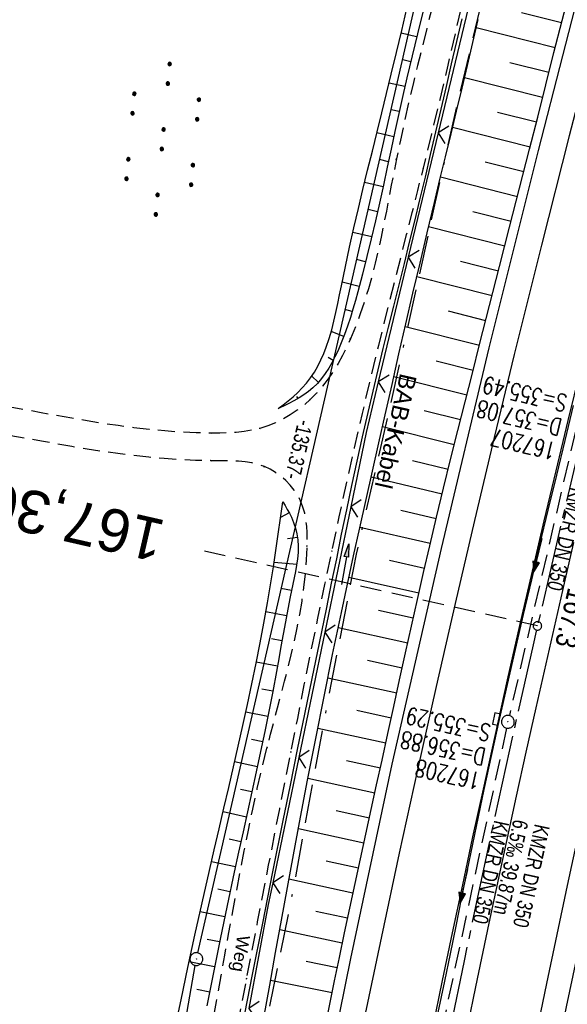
# Model space of a CAD drawing. Extents: x 508892 to 509489, y 458506 to 459473.
# Tile 18 of 63: x 509010 to 509075, y 458691 to 458806. Entities that reach past the tile are written whole.
import ezdxf
from ezdxf.enums import TextEntityAlignment as Align

# ---------------------------------------------------------------- set-up
doc = ezdxf.new("R2010")
doc.units = 0
doc.header["$LTSCALE"] = 10
doc.header["$MEASUREMENT"] = 0
for name, pattern in [('ACAD_ISO16W100', [73, 15, -6.5, 15, -6.5, 15, -7, 1, -7]), ('ACHSE', [5.5, 4, -0.5, 0.5, -0.5]), ('AUSGEZOGEN', [0]), ('LT00', [0]), ('LT11', [0.3, 0.2, -0.1]), ('LT17', [0.15, 0.1, -0.05]), ('STRICHLINIE2', [0.375, 0.25, -0.125])]:
    doc.linetypes.add(name, pattern=pattern)
doc.layers.get('0').update_dxf_attribs({"linetype": 'LT00'})
for name, color, linetype in [('--EK_FBR', 1, 'LT00'), ('--EK_Halt-Pfeil', 4, 'LT00'), ('--EK_Haltung', 7, 'STRICHLINIE2'), ('--EK_Haltung-Text', 140, 'LT00'), ('--EK_Schacht-Text', 5, 'LT00'), ('--EK_ST-93-1', 30, 'LT17'), ('--EL_DFK_AB_L', 21, 'LT00'), ('--EL_DFK_AB_P', 7, 'LT00'), ('--EL_Halt-Pfeil', 4, 'LT00'), ('--EL_Haltung', 182, 'STRICHLINIE2'), ('--EL_Haltung-Text', 182, 'LT00'), ('-AX-093', 35, 'ACHSE'), ('-ST-93-1', 250, 'LT00'), ('ABSTAND', 8, 'LT00'), ('BAB-KABEL', 220, 'ACAD_ISO16W100'), ('BAB-KABEL_TEXT', 221, 'Continuous'), ('DFK_AB_L', 21, 'LT00'), ('DFK_AB_P', 7, 'LT00'), ('DFK_NUTZUNG', 250, 'LT00'), ('FELDWEG_TEXT', 250, 'Continuous'), ('PFEIL', 140, 'AUSGEZOGEN'), ('V111_AFBR_BAB', 250, 'LT00'), ('V111_BOESCH', 250, 'LT00'), ('V111_BOSCHUNG', 250, 'LT00'), ('V111_FELDWEG', 250, 'LT11'), ('V111_GRABEN', 250, 'LT00'), ('V111_H_BORD', 8, 'LT00'), ('V111_KA_PRUF', 182, 'LT00'), ('V111_LD_MARK', 250, 'LT00'), ('V111_SINKK', 182, 'LT00'), ('V111_ZAUN', 40, 'LT00')]:
    doc.layers.add(name, color=color, linetype=linetype)
doc.styles.add('Beschrift', font='ARIAL.TTF')
doc.styles.add('Haltungsbeschriftung', font='ARIAL.TTF', dxfattribs={"width": 0.75})
doc.styles.add('schachtbeschriftung', font='romans.shx', dxfattribs={"width": 0.75, "height": 2})
doc.styles.get("Standard").update_dxf_attribs({"font": 'ARIAL.TTF'})

# ---------------------------------------------------------------- blocks, each defined once
blk = doc.blocks.new('SYMB0003')
at = {"color": 0, "linetype": 'ByBlock'}
for p, q in [((-0.015712, 0), (0.010166, 0.012015)), ((0, -0.021257), (-0.015712, 0)), ((0.010166, 0.012015), (0, -0.021257))]:
    blk.add_line(p, q, dxfattribs=at)
for points in [[(-0.031395, 0.499013), (-0.093691, 0.491144), (-0.154509, 0.475528), (-0.21289, 0.452414), (-0.267913, 0.422164), (-0.318712, 0.385257), (-0.364484, 0.342274), (-0.404509, 0.293893), (-0.438154, 0.240877), (-0.464888, 0.184062), (-0.484292, 0.124345), (-0.496058, 0.062667), (-0.5, 0)], [(-0.5, 0), (-0.496058, -0.062667), (-0.484292, -0.124345), (-0.464888, -0.184062), (-0.438154, -0.240877), (-0.404509, -0.293893), (-0.364485, -0.342274), (-0.318712, -0.385257), (-0.267914, -0.422164), (-0.21289, -0.452414), (-0.154509, -0.475529), (-0.093691, -0.491144), (-0.031395, -0.499014), (0.031395, -0.499014)], [(0.5, 0), (0.496057, 0.062667), (0.484292, 0.124345), (0.464888, 0.184062), (0.438153, 0.240877), (0.404509, 0.293893), (0.364484, 0.342274), (0.318712, 0.385257), (0.267913, 0.422164), (0.21289, 0.452414), (0.154509, 0.475528), (0.093691, 0.491144), (0.031395, 0.499013), (-0.031395, 0.499013)], [(0.031395, -0.499014), (0.093691, -0.491144), (0.154509, -0.475529), (0.21289, -0.452414), (0.267914, -0.422164), (0.318712, -0.385257), (0.364485, -0.342274), (0.404509, -0.293893), (0.438154, -0.240877), (0.464889, -0.184062), (0.484292, -0.124345), (0.496058, -0.062667), (0.5, 0)]]:
    blk.add_lwpolyline(points, dxfattribs=at)
blk = doc.blocks.new('SYMB7110')
at = {"color": 0, "linetype": 'ByBlock'}
for p, q in [((-0.515, 0.392919), (-0.515, 0.367081)), ((-0.51, 0.362895), (-0.51, 0.397105)), ((-0.505, 0.399164), (-0.505, 0.360836)), ((-0.5, 0.360204), (-0.5, 0.399796)), ((-0.495, 0.399164), (-0.495, 0.360836)), ((-0.49, 0.362895), (-0.49, 0.397105)), ((-0.485, 0.392919), (-0.485, 0.367081)), ((-0.48, 0.379874), (-0.48, 0.380145)), ((-0.285, 0.392919), (-0.285, 0.367081)), ((-0.28, 0.362895), (-0.28, 0.397105)), ((-0.275, 0.399164), (-0.275, 0.360836)), ((-0.27, 0.360204), (-0.27, 0.399796)), ((-0.265, 0.399164), (-0.265, 0.360836)), ((-0.26, 0.362895), (-0.26, 0.397105)), ((-0.255, 0.392919), (-0.255, 0.367081)), ((-0.25, 0.379874), (-0.25, 0.380146)), ((0.255, 0.392919), (0.255, 0.367081)), ((0.26, 0.362895), (0.26, 0.397105)), ((0.265, 0.399164), (0.265, 0.360836)), ((0.27, 0.360204), (0.27, 0.399796)), ((0.275, 0.399164), (0.275, 0.360836)), ((0.28, 0.362895), (0.28, 0.397105)), ((0.285, 0.392919), (0.285, 0.367081)), ((0.29, 0.379874), (0.29, 0.380145)), ((0.485, 0.392919), (0.485, 0.367081)), ((0.49, 0.362895), (0.49, 0.397105)), ((0.495, 0.399164), (0.495, 0.360836)), ((0.5, 0.360204), (0.5, 0.399796)), ((0.505, 0.399164), (0.505, 0.360836)), ((0.51, 0.362895), (0.51, 0.397105)), ((0.515, 0.392919), (0.515, 0.367081)), ((0.52, 0.379874), (0.52, 0.380146)), ((-0.9, 0.012919), (-0.9, -0.012919)), ((-0.895, -0.017106), (-0.895, 0.017105)), ((-0.89, 0.019164), (-0.89, -0.019164)), ((-0.885, -0.019797), (-0.885, 0.019796)), ((-0.88, 0.019164), (-0.88, -0.019164)), ((-0.875, -0.017106), (-0.875, 0.017105)), ((-0.87, 0.012919), (-0.87, -0.012919)), ((-0.865, -0.000126), (-0.865, 0.000145)), ((-0.67, 0.012919), (-0.67, -0.012919)), ((-0.665, -0.017106), (-0.665, 0.017105)), ((-0.66, 0.019164), (-0.66, -0.019164)), ((-0.655, -0.019797), (-0.655, 0.019796)), ((-0.65, 0.019164), (-0.65, -0.019164)), ((-0.645, -0.017106), (-0.645, 0.017105)), ((-0.64, 0.012919), (-0.64, -0.012919)), ((-0.635, -0.000126), (-0.635, 0.000145)), ((-0.13, 0.012919), (-0.13, -0.012919)), ((-0.125, -0.017105), (-0.125, 0.017105)), ((-0.12, 0.019164), (-0.12, -0.019164)), ((-0.115, -0.019796), (-0.115, 0.019796)), ((-0.11, 0.019164), (-0.11, -0.019164)), ((-0.105, -0.017105), (-0.105, 0.017105)), ((-0.1, 0.012919), (-0.1, -0.012919)), ((-0.095, -0.000126), (-0.095, 0.000146)), ((0.1, 0.012919), (0.1, -0.012919)), ((0.105, -0.017105), (0.105, 0.017105)), ((0.11, 0.019164), (0.11, -0.019164)), ((0.115, -0.019796), (0.115, 0.019796)), ((0.12, 0.019164), (0.12, -0.019164)), ((0.125, -0.017105), (0.125, 0.017105)), ((0.13, 0.012919), (0.13, -0.012919)), ((0.135, -0.000126), (0.135, 0.000146)), ((0.64, 0.012919), (0.64, -0.012919)), ((0.645, -0.017105), (0.645, 0.017105)), ((0.65, 0.019164), (0.65, -0.019164)), ((0.655, -0.019796), (0.655, 0.019796)), ((0.66, 0.019164), (0.66, -0.019164)), ((0.665, -0.017105), (0.665, 0.017105)), ((0.67, 0.012919), (0.67, -0.012919)), ((0.675, -0.000126), (0.675, 0.000146)), ((0.87, 0.012919), (0.87, -0.012919)), ((0.875, -0.017105), (0.875, 0.017105)), ((0.88, 0.019164), (0.88, -0.019164)), ((0.885, -0.019796), (0.885, 0.019796)), ((0.89, 0.019164), (0.89, -0.019164)), ((0.895, -0.017105), (0.895, 0.017105)), ((0.9, 0.012919), (0.9, -0.012919)), ((0.905, -0.000126), (0.905, 0.000146)), ((-0.515, -0.367081), (-0.515, -0.392919)), ((-0.51, -0.397105), (-0.51, -0.362895)), ((-0.505, -0.360836), (-0.505, -0.399164)), ((-0.5, -0.399796), (-0.5, -0.360204)), ((-0.495, -0.360836), (-0.495, -0.399164)), ((-0.49, -0.397106), (-0.49, -0.362895)), ((-0.485, -0.367081), (-0.485, -0.392919)), ((-0.48, -0.380126), (-0.48, -0.379855)), ((-0.285, -0.367081), (-0.285, -0.392919)), ((-0.28, -0.397105), (-0.28, -0.362895)), ((-0.275, -0.360836), (-0.275, -0.399164)), ((-0.27, -0.399796), (-0.27, -0.360204)), ((-0.265, -0.360836), (-0.265, -0.399164)), ((-0.26, -0.397105), (-0.26, -0.362895)), ((-0.255, -0.367081), (-0.255, -0.392919)), ((-0.25, -0.380126), (-0.25, -0.379855)), ((0.255, -0.367081), (0.255, -0.392919)), ((0.26, -0.397105), (0.26, -0.362895)), ((0.265, -0.360836), (0.265, -0.399164)), ((0.27, -0.399796), (0.27, -0.360204)), ((0.275, -0.360836), (0.275, -0.399164)), ((0.28, -0.397105), (0.28, -0.362895)), ((0.285, -0.367081), (0.285, -0.392919)), ((0.29, -0.380126), (0.29, -0.379855)), ((0.485, -0.367081), (0.485, -0.392919)), ((0.49, -0.397105), (0.49, -0.362895)), ((0.495, -0.360836), (0.495, -0.399164)), ((0.5, -0.399796), (0.5, -0.360204)), ((0.505, -0.360836), (0.505, -0.399164)), ((0.51, -0.397105), (0.51, -0.362895)), ((0.515, -0.367081), (0.515, -0.392919)), ((0.52, -0.380126), (0.52, -0.379855))]:
    blk.add_line(p, q, dxfattribs=at)
for points in [[(-0.48, 0.38), (-0.481981, 0.388678), (-0.48753, 0.395637), (-0.49555, 0.399499), (-0.50445, 0.399499), (-0.51247, 0.395637), (-0.518019, 0.388678), (-0.52, 0.38), (-0.518019, 0.371322), (-0.51247, 0.364363), (-0.50445, 0.360501), (-0.49555, 0.360501), (-0.48753, 0.364363), (-0.481981, 0.371322), (-0.48, 0.38)], [(-0.25, 0.38), (-0.251981, 0.388678), (-0.25753, 0.395637), (-0.26555, 0.399499), (-0.27445, 0.399499), (-0.28247, 0.395637), (-0.288019, 0.388678), (-0.29, 0.38), (-0.288019, 0.371322), (-0.28247, 0.364363), (-0.27445, 0.360501), (-0.26555, 0.360501), (-0.25753, 0.364363), (-0.251981, 0.371322), (-0.25, 0.38)], [(0.29, 0.38), (0.288019, 0.388678), (0.28247, 0.395637), (0.27445, 0.399499), (0.26555, 0.399499), (0.25753, 0.395637), (0.251981, 0.388678), (0.25, 0.38), (0.251981, 0.371322), (0.25753, 0.364363), (0.26555, 0.360501), (0.27445, 0.360501), (0.28247, 0.364363), (0.288019, 0.371322), (0.29, 0.38)], [(0.52, 0.38), (0.518019, 0.388678), (0.51247, 0.395637), (0.50445, 0.399499), (0.495549, 0.399499), (0.48753, 0.395637), (0.481981, 0.388678), (0.48, 0.38), (0.481981, 0.371322), (0.48753, 0.364363), (0.495549, 0.360501), (0.50445, 0.360501), (0.51247, 0.364363), (0.518019, 0.371322), (0.52, 0.38)], [(-0.865, 0), (-0.866981, 0.008678), (-0.87253, 0.015637), (-0.88055, 0.019498), (-0.88945, 0.019498), (-0.89747, 0.015637), (-0.903019, 0.008678), (-0.905, 0)], [(-0.905, 0), (-0.903019, -0.008678), (-0.89747, -0.015637), (-0.88945, -0.019499), (-0.88055, -0.019499), (-0.87253, -0.015637), (-0.866981, -0.008678), (-0.865, 0)], [(-0.635, 0), (-0.636981, 0.008678), (-0.64253, 0.015637), (-0.65055, 0.019498), (-0.65945, 0.019498), (-0.66747, 0.015637), (-0.673019, 0.008678), (-0.675, 0)], [(-0.675, 0), (-0.673019, -0.008678), (-0.66747, -0.015637), (-0.65945, -0.019499), (-0.65055, -0.019499), (-0.64253, -0.015637), (-0.636981, -0.008678), (-0.635, 0)], [(-0.095, 0), (-0.096981, 0.008678), (-0.10253, 0.015637), (-0.11055, 0.019499), (-0.11945, 0.019499), (-0.12747, 0.015637), (-0.133019, 0.008678), (-0.135, 0)], [(-0.135, 0), (-0.133019, -0.008678), (-0.12747, -0.015637), (-0.11945, -0.019499), (-0.11055, -0.019499), (-0.10253, -0.015637), (-0.096981, -0.008678), (-0.095, 0)], [(0.135, 0), (0.133019, 0.008678), (0.12747, 0.015637), (0.11945, 0.019499), (0.11055, 0.019499), (0.10253, 0.015637), (0.096981, 0.008678), (0.095, 0)], [(0.095, 0), (0.096981, -0.008678), (0.10253, -0.015637), (0.11055, -0.019499), (0.11945, -0.019499), (0.12747, -0.015637), (0.133019, -0.008678), (0.135, 0)], [(0.675, 0), (0.673019, 0.008678), (0.66747, 0.015637), (0.65945, 0.019499), (0.65055, 0.019499), (0.64253, 0.015637), (0.636981, 0.008678), (0.635, 0)], [(0.635, 0), (0.636981, -0.008678), (0.64253, -0.015637), (0.65055, -0.019499), (0.65945, -0.019499), (0.66747, -0.015637), (0.673019, -0.008678), (0.675, 0)], [(0.905, 0), (0.903019, 0.008678), (0.89747, 0.015637), (0.88945, 0.019499), (0.88055, 0.019499), (0.87253, 0.015637), (0.866981, 0.008678), (0.865, 0)], [(0.865, 0), (0.866981, -0.008678), (0.87253, -0.015637), (0.88055, -0.019499), (0.88945, -0.019499), (0.89747, -0.015637), (0.903019, -0.008678), (0.905, 0)], [(-0.48, -0.38), (-0.481981, -0.371322), (-0.48753, -0.364363), (-0.49555, -0.360501), (-0.50445, -0.360501), (-0.51247, -0.364363), (-0.518019, -0.371322), (-0.52, -0.38), (-0.518019, -0.388678), (-0.51247, -0.395637), (-0.50445, -0.399499), (-0.49555, -0.399499), (-0.48753, -0.395637), (-0.481981, -0.388678), (-0.48, -0.38)], [(-0.25, -0.38), (-0.251981, -0.371322), (-0.25753, -0.364363), (-0.26555, -0.360501), (-0.27445, -0.360501), (-0.28247, -0.364363), (-0.288019, -0.371322), (-0.29, -0.38), (-0.288019, -0.388678), (-0.28247, -0.395637), (-0.27445, -0.399499), (-0.26555, -0.399499), (-0.25753, -0.395637), (-0.251981, -0.388678), (-0.25, -0.38)], [(0.29, -0.38), (0.288019, -0.371322), (0.28247, -0.364363), (0.27445, -0.360501), (0.26555, -0.360501), (0.25753, -0.364363), (0.251981, -0.371322), (0.25, -0.38), (0.251981, -0.388678), (0.25753, -0.395637), (0.26555, -0.399499), (0.27445, -0.399499), (0.28247, -0.395637), (0.288019, -0.388678), (0.29, -0.38)], [(0.52, -0.38), (0.518019, -0.371322), (0.51247, -0.364363), (0.50445, -0.360501), (0.495549, -0.360501), (0.48753, -0.364363), (0.481981, -0.371322), (0.48, -0.38), (0.481981, -0.388678), (0.48753, -0.395637), (0.495549, -0.399499), (0.50445, -0.399499), (0.51247, -0.395637), (0.518019, -0.388678), (0.52, -0.38)]]:
    blk.add_lwpolyline(points, dxfattribs=at)
blk = doc.blocks.new('Pfreil3')
at = {"layer": 'PFEIL'}
blk.add_hatch(color=256, dxfattribs=at).paths.add_polyline_path([(-1.55, 0.27), (-1.55, -0.27), (0, 0)])
for p, q in [((-1.55, 0), (-4.83, 0)), ((-1.55, -0.27), (-1.55, 0.27)), ((-1.55, 0.27), (0, 0)), ((0, 0), (-1.55, -0.27))]:
    blk.add_line(p, q, dxfattribs=at)
blk = doc.blocks.new('SYMB0011')
at = {"color": 0, "linetype": 'ByBlock'}
for p, q in [((0.5, 0), (-0.5, 0)), ((0, 0.5), (0, -0.5))]:
    blk.add_line(p, q, dxfattribs=at)
blk = doc.blocks.new('SYMB0024')
at = {"color": 0, "linetype": 'ByBlock'}
for p, q in [((-0.5, 0.5), (0, 0)), ((0, 0), (0.5, 0.5))]:
    blk.add_line(p, q, dxfattribs=at)
blk = doc.blocks.new('SYMB0652')
at = {"color": 0, "linetype": 'ByBlock'}
blk.add_lwpolyline([(-0.15, -0.075), (0.15, -0.075), (0.15, 0.075), (-0.15, 0.075), (-0.15, -0.075)], dxfattribs=at)
blk = doc.blocks.new('SYMB0070')
at = {"color": 0, "linetype": 'ByBlock'}
for p, q in [((-0.5, 0), (0.2, 0)), ((0.5, 0), (0.2, 0.1)), ((0.2, 0.1), (0.2, 0)), ((0.468, 0), (0.21, 0.086)), ((0.21, 0.086), (0.21, -0.086)), ((0.21, -0.086), (0.468, 0)), ((0.22, -0.072), (0.437, 0)), ((0.23, -0.058), (0.405, 0)), ((0.24, -0.045), (0.374, 0)), ((0.342, 0), (0.25, 0.031)), ((0.25, 0.031), (0.25, -0.031)), ((0.25, -0.031), (0.342, 0)), ((0.26, -0.017), (0.31, 0)), ((0.27, -0.003), (0.279, 0))]:
    blk.add_line(p, q, dxfattribs=at)
for points in [[(0.2, 0), (0.2, -0.1), (0.5, 0)], [(0.437, 0), (0.22, 0.072), (0.22, -0.072)], [(0.405, 0), (0.23, 0.058), (0.23, -0.058)], [(0.374, 0), (0.24, 0.045), (0.24, -0.045)], [(0.31, 0), (0.26, 0.017), (0.26, -0.017)], [(0.279, 0), (0.27, 0.003), (0.27, -0.003)]]:
    blk.add_lwpolyline(points, dxfattribs=at)
blk = doc.blocks.new('SYMB2')
at = {"color": 0, "linetype": 'ByBlock', "flags": 128}
for points in [[(-0.031395, 0.499013), (-0.093691, 0.491144), (-0.154509, 0.475528), (-0.21289, 0.452414), (-0.267913, 0.422164), (-0.318712, 0.385257), (-0.364484, 0.342274), (-0.404509, 0.293893), (-0.438154, 0.240877), (-0.464888, 0.184062), (-0.484292, 0.124345), (-0.496058, 0.062667), (-0.5, 0)], [(-0.5, 0), (-0.496058, -0.062667), (-0.484292, -0.124345), (-0.464888, -0.184062), (-0.438154, -0.240877), (-0.404509, -0.293893), (-0.364485, -0.342274), (-0.318712, -0.385257), (-0.267914, -0.422164), (-0.21289, -0.452414), (-0.154509, -0.475529), (-0.093691, -0.491144), (-0.031395, -0.499014), (0.031395, -0.499014)], [(0.5, 0), (0.496057, 0.062667), (0.484292, 0.124345), (0.464888, 0.184062), (0.438153, 0.240877), (0.404509, 0.293893), (0.364484, 0.342274), (0.318712, 0.385257), (0.267913, 0.422164), (0.21289, 0.452414), (0.154509, 0.475528), (0.093691, 0.491144), (0.031395, 0.499013), (-0.031395, 0.499013)], [(0.031395, -0.499014), (0.093691, -0.491144), (0.154509, -0.475529), (0.21289, -0.452414), (0.267914, -0.422164), (0.318712, -0.385257), (0.364485, -0.342274), (0.404509, -0.293893), (0.438154, -0.240877), (0.464889, -0.184062), (0.484292, -0.124345), (0.496058, -0.062667), (0.5, 0)]]:
    blk.add_lwpolyline(points, dxfattribs=at)

msp = doc.modelspace()

# ---------------------------------------------------------------- linework, layer by layer
at = {"layer": '--EK_FBR'}
for points in [[(509050.3, 458547.86), (509051.75, 458558.73), (509055.01, 458581.6), (509058.52, 458604.2), (509062.21, 458626.24), (509065.89, 458646.8), (509070.15, 458668.81), (509074.52, 458690.5), (509079.26, 458712.7), (509084.98, 458738.27), (509090.54, 458761.43), (509096.21, 458784.01), (509101.79, 458805.63), (509107.87, 458828.24)], [(509025.65, 458557.2), (509026.39, 458562.7), (509029.63, 458585.14), (509032.9, 458606.52), (509036.84, 458630.72), (509040.44, 458651.04), (509044.78, 458673.96), (509049.27, 458696.15), (509054.11, 458718.91), (509059.87, 458744.2), (509065.47, 458767.72), (509071.25, 458790.81), (509076.96, 458813.03)]]:
    msp.add_lwpolyline(points, dxfattribs=at)
at = {"layer": '--EK_FBR', "color": 2}
for points in [[(509087.51, 458809.72), (509086.07, 458804.21), (509084.64, 458798.7), (509083.21, 458793.19), (509081.79, 458787.67), (509080.64, 458783.16), (509079.49, 458778.64), (509078.36, 458774.11), (509077.23, 458769.59), (509076.11, 458765.06), (509074.69, 458759.19), (509073.27, 458753.31), (509071.88, 458747.43), (509070.51, 458741.55), (509069.04, 458735.17), (509067.59, 458728.79), (509066.16, 458722.4), (509064.75, 458716.01), (509063.53, 458710.4), (509062.33, 458704.79), (509061.15, 458699.18), (509059.97, 458693.56), (509058.84, 458688.05)], [(509075.36, 458744.9), (509074.45, 458740.98), (509073.27, 458735.82), (509072.09, 458730.67), (509070.92, 458725.51), (509069.77, 458720.34), (509068.63, 458715.18), (509067.02, 458707.74), (509065.43, 458700.3), (509063.88, 458692.84), (509062.98, 458688.45)]]:
    msp.add_lwpolyline(points, dxfattribs=at)
at = {"layer": '--EK_Haltung'}
for p, q in [((509076.46, 458761.73), (509067.83, 458724.62)), ((509067.5, 458723.15), (509059.44, 458685.64))]:
    msp.add_line(p, q, dxfattribs=at)
at = {"layer": '--EK_ST-93-1', "ltscale": 2.5}
msp.add_line((509071.12, 458735.12), (509032.1, 458743.89), dxfattribs=at)
at = {"layer": '--EL_DFK_AB_L'}
for p, q in [((509031.33, 458696.82), (509061.23, 458827.31)), ((509018.04, 458621.02), (509031.03, 458695.35))]:
    msp.add_line(p, q, dxfattribs=at)
at = {"layer": '--EL_Haltung'}
for p, q in [((509076.46, 458761.73), (509067.83, 458724.62)), ((509067.5, 458723.15), (509059.44, 458685.64))]:
    msp.add_line(p, q, dxfattribs=at)
at = {"layer": '-AX-093', "ltscale": 0.2}
msp.add_lwpolyline([(509088.75, 458806.51), (509085.55, 458794.29), (509082.42, 458782.05), (509079.36, 458769.8), (509076.37, 458757.52), (509073.46, 458745.23), (509070.62, 458732.92), (509067.85, 458720.59), (509065.15, 458708.25), (509062.53, 458695.89), (509059.99, 458683.52), (509057.52, 458671.13), (509055.13, 458658.72), (509052.81, 458646.3), (509052.58, 458645.04), (509050.35, 458632.6), (509048.21, 458620.15), (509046.14, 458607.69), (509044.15, 458595.21), (509042.24, 458582.73), (509040.4, 458570.23), (509038.65, 458557.72), (509037.96, 458552.54)], dxfattribs=at)
at = {"layer": 'BAB-KABEL', "ltscale": 0.03, "flags": 128}
msp.add_lwpolyline([(509299.72, 459442.54), (509274.63, 459384.82), (509267.63, 459368.49), (509243.68, 459313.82), (509239.64, 459304.02), (509234.98, 459295.76), (509226.29, 459268.82), (509215.48, 459236.79), (509200, 459191.23), (509193.63, 459178.05), (509172.85, 459133.93), (509148.46, 459083.91), (509126.65, 459038.88), (509124.71, 459016.93), (509122.18, 459009.74), (509117.32, 458994.53), (509111.82, 458976.33), (509100.51, 458938.3), (509091.2, 458907.52), (509082.97, 458878.7), (509074.87, 458850.14), (509067.16, 458819.13), (509061.59, 458795.77), (509054.94, 458765.75), (509049.89, 458743.54), (509046.03, 458723.61), (509042.45, 458703.98), (509036.15, 458673.07), (509032.59, 458654.81), (509028.86, 458630.36), (509025.78, 458607.36), (509022.86, 458586.79), (509019.46, 458565.4), (509018.67, 458559.85)], dxfattribs=at)
at = {"layer": 'DFK_AB_L'}
for p, q in [((509031.33, 458696.82), (509061.23, 458827.31)), ((509018.04, 458621.02), (509031.03, 458695.35))]:
    msp.add_line(p, q, dxfattribs=at)
at = {"layer": 'V111_AFBR_BAB'}
for points in [[(509050.3, 458547.86), (509051.75, 458558.73), (509055.01, 458581.6), (509058.52, 458604.2), (509062.21, 458626.24), (509065.89, 458646.8), (509070.15, 458668.81), (509074.52, 458690.5), (509079.26, 458712.7), (509084.98, 458738.27), (509090.54, 458761.43), (509096.21, 458784.01), (509101.79, 458805.63), (509107.87, 458828.24)], [(509025.65, 458557.2), (509026.39, 458562.7), (509029.63, 458585.14), (509032.9, 458606.52), (509036.84, 458630.72), (509040.44, 458651.04), (509044.78, 458673.96), (509049.27, 458696.15), (509054.11, 458718.91), (509059.87, 458744.2), (509065.47, 458767.72), (509071.25, 458790.81), (509076.96, 458813.03)]]:
    msp.add_lwpolyline(points, dxfattribs=at)
at = {"layer": 'V111_AFBR_BAB', "color": 0}
for points in [[(509087.51, 458809.72), (509086.07, 458804.21), (509084.64, 458798.7), (509083.21, 458793.19), (509081.79, 458787.67), (509080.64, 458783.16), (509079.49, 458778.64), (509078.36, 458774.11), (509077.23, 458769.59), (509076.11, 458765.06), (509074.69, 458759.19), (509073.27, 458753.31), (509071.88, 458747.43), (509070.51, 458741.55), (509069.04, 458735.17), (509067.59, 458728.79), (509066.16, 458722.4), (509064.75, 458716.01), (509063.53, 458710.4), (509062.33, 458704.79), (509061.15, 458699.18), (509059.97, 458693.56), (509058.84, 458688.05)], [(509075.36, 458744.9), (509074.45, 458740.98), (509073.27, 458735.82), (509072.09, 458730.67), (509070.92, 458725.51), (509069.77, 458720.34), (509068.63, 458715.18), (509067.02, 458707.74), (509065.43, 458700.3), (509063.88, 458692.84), (509062.98, 458688.45)]]:
    msp.add_lwpolyline(points, dxfattribs=at)
at = {"layer": 'V111_BOESCH'}
for points in [[(509046.27, 458688.05), (509046.81, 458690.8), (509047.36, 458693.54), (509047.92, 458696.29), (509048.52, 458699.18), (509049.13, 458702.07), (509049.75, 458704.96), (509050.38, 458707.84), (509051.01, 458710.73), (509051.65, 458713.61), (509052.28, 458716.5), (509052.92, 458719.38), (509053.61, 458722.53), (509054.29, 458725.67), (509054.98, 458728.81), (509055.67, 458731.95), (509056.36, 458735.09), (509057.07, 458738.23), (509057.78, 458741.37), (509058.51, 458744.5), (509059.31, 458747.88), (509060.12, 458751.25), (509060.95, 458754.63), (509061.79, 458758), (509062.64, 458761.36), (509063.5, 458764.73), (509064.35, 458768.1), (509065.52, 458772.67), (509066.69, 458777.24), (509067.86, 458781.82), (509069.03, 458786.39), (509070.19, 458790.97), (509071.15, 458794.74), (509072.11, 458798.52), (509073.06, 458802.3), (509074.02, 458806.07), (509074.98, 458809.84)], [(509040.74, 458760.58), (509041.33, 458761.04), (509041.92, 458761.5), (509042.49, 458761.98), (509043.04, 458762.48), (509043.57, 458763), (509044.06, 458763.55), (509044.54, 458764.19), (509044.99, 458764.86), (509045.39, 458765.56), (509045.75, 458766.28), (509046.08, 458767.03), (509046.37, 458767.78), (509046.72, 458768.79), (509047.02, 458769.8), (509047.28, 458770.83), (509047.52, 458771.86), (509047.74, 458772.89), (509047.95, 458773.93), (509048.16, 458774.97), (509048.62, 458777.23), (509049.11, 458779.5), (509049.62, 458781.75), (509050.14, 458784.01), (509050.68, 458786.26), (509051.23, 458788.51), (509051.78, 458790.76), (509052.33, 458793), (509052.89, 458795.25), (509053.45, 458797.5), (509053.99, 458799.75), (509054.61, 458802.31), (509055.22, 458804.88), (509055.82, 458807.45)], [(509057.69, 458807.03), (509057.06, 458804.48), (509056.44, 458801.91), (509055.83, 458799.35), (509055.36, 458797.25), (509054.89, 458795.16), (509054.43, 458793.06), (509053.98, 458790.96), (509053.52, 458788.86), (509053.07, 458786.76), (509052.6, 458784.66), (509052.13, 458782.57), (509051.64, 458780.48), (509051.14, 458778.4), (509050.62, 458776.32), (509050.08, 458774.26), (509049.8, 458773.25), (509049.51, 458772.24), (509049.21, 458771.24), (509048.88, 458770.25), (509048.53, 458769.26), (509048.14, 458768.28), (509047.72, 458767.31), (509047.39, 458766.63), (509047.04, 458765.96), (509046.67, 458765.32), (509046.26, 458764.69), (509045.82, 458764.1), (509045.34, 458763.54), (509044.82, 458763.03), (509044.31, 458762.6), (509043.76, 458762.21), (509043.19, 458761.84), (509042.59, 458761.5), (509041.98, 458761.18), (509041.36, 458760.88), (509040.74, 458760.58)], [(509028.57, 458687.51), (509029.36, 458691.31), (509030.16, 458695.1), (509030.99, 458698.9), (509031.84, 458702.69), (509032.7, 458706.48), (509033.26, 458708.9), (509033.82, 458711.33), (509034.39, 458713.75), (509034.95, 458716.18), (509035.51, 458718.61), (509036.06, 458721.04), (509036.61, 458723.47), (509037.14, 458725.9), (509037.66, 458728.33), (509038.16, 458730.77), (509038.63, 458733.12), (509039.07, 458735.46), (509039.49, 458737.81), (509039.89, 458740.17), (509040.19, 458742.06), (509040.48, 458743.96), (509040.75, 458745.86), (509041.02, 458747.76), (509041.29, 458749.66)], [(509041.29, 458749.66), (509041.55, 458749.22), (509041.81, 458748.78), (509042.06, 458748.33), (509042.29, 458747.87), (509042.56, 458747.23), (509042.78, 458746.57), (509042.95, 458745.9), (509043.06, 458745.22), (509043.1, 458744.48), (509043.09, 458743.73), (509043.02, 458742.99), (509042.91, 458742.24), (509042.77, 458741.5), (509042.61, 458740.75), (509042.45, 458740.01), (509042.14, 458738.54), (509041.86, 458737.07), (509041.59, 458735.61), (509041.33, 458734.15), (509041.07, 458732.7), (509040.82, 458731.25), (509040.56, 458729.79), (509040.12, 458727.44), (509039.66, 458725.09), (509039.18, 458722.74), (509038.69, 458720.39), (509038.18, 458718.03), (509037.67, 458715.68), (509037.15, 458713.33), (509036.63, 458710.98), (509036.11, 458708.63), (509035.6, 458706.27), (509034.76, 458702.36), (509033.95, 458698.44), (509033.17, 458694.53), (509032.4, 458690.61)]]:
    msp.add_lwpolyline(points, dxfattribs=at)
at = {"layer": 'V111_BOSCHUNG'}
for p, q in [((509073.94, 458805.77), (509069.27, 458806.95)), ((509073.2, 458802.86), (509063.95, 458805.2)), ((509056.97, 458804.13), (509055.14, 458804.57)), ((509056.27, 458801.21), (509055.36, 458801.43)), ((509072.47, 458799.95), (509067.87, 458801.11)), ((509071.73, 458797.04), (509062.59, 458799.35)), ((509055.59, 458798.3), (509053.75, 458798.72)), ((509054.94, 458795.38), (509053.98, 458795.59)), ((509071, 458794.13), (509066.45, 458795.29)), ((509070.26, 458791.23), (509061.19, 458793.52)), ((509054.3, 458792.44), (509052.31, 458792.89)), ((509053.66, 458789.51), (509052.63, 458789.75)), ((509069.52, 458788.32), (509065, 458789.46)), ((509068.78, 458785.41), (509059.77, 458787.69)), ((509053.03, 458786.58), (509050.87, 458787.06)), ((509052.37, 458783.65), (509051.28, 458783.9)), ((509068.04, 458782.5), (509063.55, 458783.64)), ((509067.3, 458779.6), (509058.36, 458781.86)), ((509051.7, 458780.72), (509049.5, 458781.23)), ((509050.99, 458777.79), (509049.92, 458778.05)), ((509066.55, 458776.69), (509062.11, 458777.81)), ((509065.81, 458773.78), (509056.99, 458776.02)), ((509050.24, 458774.87), (509048.24, 458775.4)), ((509049.42, 458771.94), (509048.54, 458772.21)), ((509065.07, 458770.88), (509060.69, 458771.99)), ((509064.32, 458767.97), (509055.63, 458770.17)), ((509048.44, 458769.04), (509046.97, 458769.62)), ((509047.18, 458766.21), (509046.6, 458766.55)), ((509063.58, 458765.06), (509059.27, 458766.15)), ((509045.45, 458763.66), (509044.68, 458764.38)), ((509062.84, 458762.16), (509054.29, 458764.32)), ((509043.07, 458761.77), (509042.93, 458762.01)), ((509062.11, 458759.25), (509057.87, 458760.32)), ((509061.38, 458756.35), (509052.96, 458758.45)), ((509060.66, 458753.45), (509056.48, 458754.48)), ((509059.95, 458750.56), (509051.64, 458752.56)), ((509042.04, 458748.36), (509041.03, 458747.83)), ((509059.25, 458747.66), (509055.12, 458748.64)), ((509058.57, 458744.76), (509050.32, 458746.67)), ((509043.02, 458745.48), (509041.84, 458745.31)), ((509042.92, 458742.32), (509040.27, 458742.56)), ((509057.89, 458741.85), (509053.78, 458742.79)), ((509057.23, 458738.94), (509049.04, 458740.79)), ((509042.29, 458739.26), (509041.05, 458739.49)), ((509041.71, 458736.31), (509039.31, 458736.77)), ((509056.57, 458736.02), (509052.49, 458736.93)), ((509055.92, 458733.1), (509047.78, 458734.89)), ((509041.19, 458733.37), (509039.98, 458733.59)), ((509055.28, 458730.19), (509051.22, 458731.07)), ((509040.67, 458730.41), (509038.18, 458730.87)), ((509054.64, 458727.26), (509046.56, 458729.01)), ((509040.13, 458727.46), (509038.85, 458727.7)), ((509054, 458724.32), (509049.98, 458725.2)), ((509039.55, 458724.5), (509036.95, 458725.02)), ((509053.36, 458721.39), (509045.38, 458723.12)), ((509038.94, 458721.55), (509037.62, 458721.82)), ((509038.31, 458718.61), (509035.64, 458719.18)), ((509052.72, 458718.46), (509048.76, 458719.32)), ((509052.07, 458715.53), (509044.23, 458717.23)), ((509037.67, 458715.67), (509036.32, 458715.97)), ((509037.02, 458712.73), (509034.29, 458713.35)), ((509051.43, 458712.6), (509047.55, 458713.44)), ((509050.78, 458709.67), (509043.11, 458711.34)), ((509036.37, 458709.81), (509034.99, 458710.12)), ((509035.73, 458706.89), (509032.93, 458707.49)), ((509050.14, 458706.74), (509046.35, 458707.57)), ((509049.5, 458703.81), (509042.01, 458705.44)), ((509035.1, 458703.96), (509033.68, 458704.26)), ((509034.48, 458701.03), (509031.6, 458701.63)), ((509048.88, 458700.89), (509045.17, 458701.68)), ((509048.26, 458697.96), (509040.93, 458699.51)), ((509033.88, 458698.09), (509032.41, 458698.4)), ((509033.29, 458695.16), (509030.3, 458695.76)), ((509047.67, 458695.05), (509044.03, 458695.79)), ((509047.08, 458692.12), (509039.85, 458693.57)), ((509032.72, 458692.22), (509031.2, 458692.52))]:
    msp.add_line(p, q, dxfattribs=at)
at = {"layer": 'V111_FELDWEG', "flags": 128}
for points in [[(509125.44, 459012.45), (509124.82, 459012.46), (509124.2, 459012.45), (509123.58, 459012.42), (509122.97, 459012.36), (509122.37, 459012.25), (509121.67, 459012.06), (509121, 459011.8), (509120.35, 459011.48), (509119.71, 459011.11), (509119.1, 459010.69), (509118.52, 459010.24), (509117.95, 459009.75), (509117.1, 459008.94), (509116.31, 459008.07), (509115.58, 459007.17), (509114.9, 459006.22), (509114.28, 459005.25), (509113.69, 459004.24), (509113.08, 459003.07), (509112.52, 459001.87), (509112, 459000.65), (509111.52, 458999.41), (509111.07, 458998.16), (509110.66, 458996.89), (509110.27, 458995.61), (509109.9, 458994.32), (509109.55, 458993.03), (509109.21, 458991.73), (509108.87, 458990.44), (509108.2, 458987.81), (509107.52, 458985.2), (509106.83, 458982.59), (509106.15, 458979.99), (509105.45, 458977.4), (509104.73, 458974.81), (509104, 458972.23), (509103.25, 458969.65), (509102.64, 458967.59), (509102.01, 458965.53), (509101.38, 458963.47), (509100.74, 458961.41), (509100.11, 458959.35), (509099.48, 458957.28), (509098.86, 458955.22), (509098.24, 458953.1), (509097.63, 458950.99), (509097.03, 458948.87), (509096.43, 458946.75), (509095.83, 458944.63), (509095.24, 458942.51), (509094.64, 458940.39), (509093.85, 458937.62), (509093.05, 458934.86), (509092.24, 458932.1), (509091.43, 458929.34), (509090.63, 458926.58), (509089.82, 458923.81), (509089.03, 458921.05), (509088.13, 458917.92), (509087.25, 458914.79), (509086.37, 458911.66), (509085.5, 458908.53), (509084.63, 458905.4), (509082.5, 458897.77), (509080.36, 458890.15), (509078.21, 458882.53), (509077.11, 458878.66), (509076.01, 458874.79), (509074.92, 458870.92), (509073.82, 458867.05), (509072.73, 458863.18), (509071.65, 458859.3), (509070.77, 458856.11), (509069.89, 458852.92), (509069.03, 458849.73), (509068.18, 458846.53), (509067.35, 458843.33), (509066.53, 458840.13), (509065.74, 458836.91), (509065.12, 458834.35), (509064.52, 458831.79), (509063.92, 458829.22), (509063.33, 458826.65), (509062.74, 458824.08), (509062.15, 458821.51), (509061.56, 458818.94), (509060.95, 458816.38), (509060.34, 458813.82), (509059.8, 458811.64), (509059.26, 458809.47), (509058.71, 458807.29), (509058.16, 458805.12), (509057.62, 458802.95), (509057.08, 458800.77), (509056.55, 458798.59), (509056.03, 458796.41), (509055.54, 458794.22), (509055.06, 458792.03), (509054.6, 458789.83), (509054.3, 458788.3), (509054, 458786.77), (509053.71, 458785.24), (509053.42, 458783.71), (509053.12, 458782.18), (509052.8, 458780.66), (509052.47, 458779.14), (509052.12, 458777.62), (509051.73, 458776.12), (509051.32, 458774.62), (509050.86, 458773.14), (509050.36, 458771.67), (509049.81, 458770.21), (509049.21, 458768.77), (509048.76, 458767.79), (509048.28, 458766.82), (509047.76, 458765.87), (509047.2, 458764.95), (509046.6, 458764.06), (509045.95, 458763.2), (509045.25, 458762.39), (509044.49, 458761.63), (509043.76, 458760.98), (509042.98, 458760.38), (509042.16, 458759.84), (509041.31, 458759.35), (509040.43, 458758.93), (509039.52, 458758.57), (509038.6, 458758.27), (509037.68, 458758.06), (509036.75, 458757.9), (509035.81, 458757.8), (509034.86, 458757.74), (509033.92, 458757.71), (509032.96, 458757.7), (509031.12, 458757.74), (509029.29, 458757.82), (509027.46, 458757.96), (509025.64, 458758.13), (509023.82, 458758.34), (509022, 458758.59), (509020.19, 458758.85), (509018.38, 458759.15), (509016.57, 458759.45), (509014.77, 458759.77), (509012.96, 458760.1), (509011.16, 458760.42), (509009.35, 458760.75), (509007.54, 458761.06), (509005.73, 458761.36), (509003.39, 458761.72), (509001.05, 458762.06), (508998.71, 458762.37), (508996.36, 458762.66), (508994.01, 458762.93), (508991.66, 458763.19), (508989.3, 458763.44), (508986.95, 458763.68), (508984.59, 458763.92), (508982.24, 458764.16), (508979.89, 458764.4), (508975.38, 458764.88), (508970.88, 458765.4), (508966.38, 458765.93), (508961.88, 458766.49), (508957.39, 458767.07), (508953.12, 458767.63)], [(509016.02, 458560.85), (509016.29, 458562.67), (509016.67, 458565.27), (509017.03, 458567.86), (509017.38, 458570.46), (509017.73, 458573.06), (509018.07, 458575.65), (509018.41, 458578.25), (509018.75, 458580.85), (509019.1, 458583.45), (509019.45, 458586.05), (509019.8, 458588.64), (509020.23, 458591.64), (509020.67, 458594.64), (509021.12, 458597.64), (509021.57, 458600.64), (509022.03, 458603.63), (509022.49, 458606.63), (509022.96, 458609.62), (509023.42, 458612.62), (509023.88, 458615.62), (509024.4, 458619.09), (509024.92, 458622.57), (509025.44, 458626.05), (509025.96, 458629.53), (509026.48, 458633), (509027, 458636.48), (509027.53, 458639.96), (509028.07, 458643.43), (509028.77, 458647.79), (509029.49, 458652.14), (509030.22, 458656.5), (509030.97, 458660.84), (509031.74, 458665.19), (509032.51, 458669.54), (509033.4, 458674.39), (509034.3, 458679.25), (509035.21, 458684.1), (509036.13, 458688.95), (509037.06, 458693.8), (509038.34, 458700.44), (509039.63, 458707.08), (509040.93, 458713.71), (509042.25, 458720.35), (509043.03, 458724.27), (509043.81, 458728.2), (509044.6, 458732.12), (509045.4, 458736.04), (509046.22, 458739.96), (509047.04, 458743.88), (509047.91, 458747.92), (509048.79, 458751.95), (509049.7, 458755.97), (509050.62, 458759.99), (509051.57, 458764.01), (509052.54, 458768.02), (509053.18, 458770.61), (509053.83, 458773.2), (509054.49, 458775.79), (509055.14, 458778.38), (509055.8, 458780.97), (509056.46, 458783.56), (509057.11, 458786.15), (509057.76, 458788.74), (509058.74, 458792.76), (509059.71, 458796.78), (509060.66, 458800.8), (509061.59, 458804.83), (509062.51, 458808.86), (509063.43, 458812.89), (509064.01, 458815.5), (509064.6, 458818.11), (509065.18, 458820.71), (509065.77, 458823.32), (509066.37, 458825.93), (509066.97, 458828.53), (509067.58, 458831.13), (509068.2, 458833.73), (509068.84, 458836.32), (509069.55, 458839.12), (509070.27, 458841.92), (509071.01, 458844.72), (509071.76, 458847.51), (509072.53, 458850.29), (509073.29, 458853.08), (509074.07, 458855.87), (509074.84, 458858.65), (509075.9, 458862.45), (509076.95, 458866.25), (509078.02, 458870.05), (509079.08, 458873.84), (509080.15, 458877.64), (509081.24, 458881.43), (509082.35, 458885.28), (509083.47, 458889.13), (509084.6, 458892.97), (509085.73, 458896.82), (509086.87, 458900.66), (509088.02, 458904.5), (509088.95, 458907.62), (509089.88, 458910.74), (509090.81, 458913.86), (509091.73, 458916.99), (509092.64, 458920.11), (509093.43, 458922.83), (509094.21, 458925.54), (509094.99, 458928.26), (509095.77, 458930.97), (509096.54, 458933.69), (509097.33, 458936.4), (509098.12, 458939.11), (509098.76, 458941.26), (509099.39, 458943.41), (509100.03, 458945.56), (509100.67, 458947.7), (509101.31, 458949.85), (509101.94, 458952), (509102.56, 458954.16), (509103.15, 458956.22), (509103.73, 458958.28), (509104.3, 458960.35), (509104.88, 458962.41), (509105.45, 458964.48), (509106.02, 458966.54), (509106.6, 458968.6), (509107.25, 458970.9), (509107.91, 458973.2), (509108.57, 458975.49), (509109.22, 458977.78), (509109.87, 458980.08), (509110.51, 458982.38), (509111.14, 458984.69), (509111.75, 458987.01), (509112.34, 458989.33), (509112.65, 458990.57), (509112.95, 458991.82), (509113.26, 458993.05), (509113.59, 458994.29), (509113.93, 458995.52), (509114.31, 458996.74), (509114.71, 458997.94), (509115.16, 458999.13), (509115.65, 459000.31), (509116.2, 459001.46), (509116.81, 459002.59), (509117.28, 459003.38), (509117.79, 459004.15), (509118.34, 459004.88), (509118.93, 459005.57), (509119.57, 459006.21), (509120.26, 459006.79), (509120.86, 459007.2), (509121.48, 459007.57), (509122.13, 459007.92), (509122.8, 459008.23), (509123.48, 459008.54), (509124.16, 459008.83)], [(509012.97, 458562.01), (509013.13, 458563.02), (509013.64, 458566.31), (509014.16, 458569.6), (509014.68, 458572.89), (509015.2, 458576.18), (509015.71, 458579.47), (509016.23, 458582.76), (509016.73, 458586.05), (509017.23, 458589.35), (509017.72, 458592.66), (509018.2, 458595.97), (509018.68, 458599.28), (509019.14, 458602.59), (509019.61, 458605.9), (509020.07, 458609.22), (509020.54, 458612.53), (509021, 458615.84), (509021.67, 458620.49), (509022.34, 458625.14), (509023.03, 458629.79), (509023.72, 458634.44), (509024.43, 458639.08), (509025.16, 458643.73), (509026, 458648.98), (509026.87, 458654.24), (509027.75, 458659.49), (509028.66, 458664.74), (509029.6, 458669.98), (509030.15, 458673), (509030.7, 458676.01), (509031.26, 458679.03), (509031.83, 458682.05), (509032.39, 458685.06), (509032.95, 458688.08), (509033.51, 458691.1), (509034.06, 458694.12), (509034.5, 458696.56), (509034.94, 458699.01), (509035.39, 458701.45), (509035.84, 458703.9), (509036.3, 458706.34), (509036.77, 458708.78), (509037.26, 458711.21), (509037.77, 458713.64), (509038.3, 458716.06), (509038.86, 458718.48), (509039.46, 458720.89), (509039.86, 458722.44), (509040.27, 458723.99), (509040.68, 458725.54), (509041.09, 458727.09), (509041.5, 458728.64), (509041.9, 458730.19), (509042.28, 458731.75), (509042.64, 458733.31), (509042.97, 458734.88), (509043.27, 458736.46), (509043.54, 458738.04), (509043.76, 458739.63), (509043.94, 458741.24), (509044.07, 458742.86), (509044.14, 458744.49), (509044.15, 458745.26), (509044.14, 458746.04), (509044.09, 458746.81), (509044, 458747.58), (509043.86, 458748.32), (509043.65, 458749.05), (509043.38, 458749.76), (509043.04, 458750.41), (509042.63, 458751.03), (509042.16, 458751.62), (509041.63, 458752.16), (509041.06, 458752.65), (509040.45, 458753.09), (509039.81, 458753.47), (509039.14, 458753.78), (509038.41, 458754.03), (509037.65, 458754.22), (509036.88, 458754.35), (509036.1, 458754.42), (509035.31, 458754.46), (509034.52, 458754.48), (509033.72, 458754.48), (509032.92, 458754.48), (509031.07, 458754.51), (509029.23, 458754.59), (509027.4, 458754.72), (509025.58, 458754.88), (509023.77, 458755.08), (509021.96, 458755.31), (509020.16, 458755.56), (509018.37, 458755.84), (509016.58, 458756.13), (509014.79, 458756.44), (509013.01, 458756.76), (509011.22, 458757.08), (509009.44, 458757.41), (509007.65, 458757.73), (509005.87, 458758.04), (509003.24, 458758.47), (509000.6, 458758.88), (508997.96, 458759.27), (508995.31, 458759.64), (508992.67, 458759.99), (508990.01, 458760.33), (508987.36, 458760.65), (508984.7, 458760.96), (508982.05, 458761.27), (508979.39, 458761.57), (508975.55, 458762.01), (508971.71, 458762.44), (508967.87, 458762.86), (508964.04, 458763.29), (508960.2, 458763.72), (508956.36, 458764.16), (508952.53, 458764.6), (508951.99, 458764.66)]]:
    msp.add_lwpolyline(points, dxfattribs=at)
at = {"layer": 'V111_GRABEN'}
for points in [[(509062.27, 458806.25), (509061.64, 458803.61), (509061.02, 458800.96), (509060.41, 458798.31), (509059.79, 458795.65), (509059.18, 458793), (509058.57, 458790.35), (509057.95, 458787.7), (509057.32, 458785.05), (509056.71, 458782.56), (509056.1, 458780.07), (509055.49, 458777.58), (509054.87, 458775.09), (509054.25, 458772.6), (509053.63, 458770.11), (509053.02, 458767.62), (509052.41, 458765.13), (509051.82, 458762.64), (509051.24, 458760.14), (509050.59, 458757.29), (509049.96, 458754.44), (509049.34, 458751.58), (509048.74, 458748.72), (509048.14, 458745.86), (509047.56, 458742.99), (509046.97, 458740.13), (509046.39, 458737.27), (509045.54, 458733.11), (509044.69, 458728.95), (509043.84, 458724.79), (509042.99, 458720.63), (509042.14, 458716.47), (509041.3, 458712.31), (509040.09, 458706.3), (509038.89, 458700.29), (509037.71, 458694.28), (509036.54, 458688.26)], [(509039.07, 458689.21), (509039.75, 458693.03), (509040.44, 458696.84), (509041.14, 458700.66), (509041.84, 458704.47), (509042.54, 458708.29), (509043.25, 458712.1), (509044.19, 458717.03), (509045.15, 458721.95), (509046.13, 458726.87), (509047.13, 458731.78), (509048.16, 458736.69), (509048.87, 458740), (509049.59, 458743.32), (509050.31, 458746.63), (509051.05, 458749.94), (509051.79, 458753.25), (509052.54, 458756.56), (509053.28, 458759.87), (509054.09, 458763.42), (509054.9, 458766.98), (509055.72, 458770.53), (509056.54, 458774.09), (509057.37, 458777.64), (509058.2, 458781.18), (509059.05, 458784.73), (509059.7, 458787.41), (509060.35, 458790.08), (509061, 458792.76), (509061.65, 458795.43), (509062.3, 458798.11), (509062.93, 458800.79), (509063.55, 458803.47), (509064.16, 458806.16)]]:
    msp.add_lwpolyline(points, dxfattribs=at)
at = {"layer": 'V111_H_BORD'}
msp.add_lwpolyline([(509075.31, 458760.93), (509074.33, 458756.85), (509073.34, 458752.77), (509072.36, 458748.69), (509071.38, 458744.61), (509070.42, 458740.52), (509069.46, 458736.44), (509068.51, 458732.35), (509067.57, 458728.26), (509066.65, 458724.17), (509065.75, 458720.07), (509064.86, 458715.97), (509064.19, 458712.76), (509063.52, 458709.56), (509062.86, 458706.35), (509062.2, 458703.14), (509061.55, 458699.93), (509060.89, 458696.72), (509060.24, 458693.51), (509059.47, 458689.81)], dxfattribs=at)
at = {"layer": 'V111_LD_MARK'}
for points in [[(509081.56, 458818.04), (509078.16, 458805.29), (509074.84, 458792.52), (509071.59, 458779.73), (509068.41, 458766.92), (509066.05, 458757.21), (509063.74, 458747.49), (509061.47, 458737.76), (509059.24, 458728.01), (509057.06, 458718.26), (509054.93, 458708.5), (509052.84, 458698.73), (509050.8, 458688.95)], [(509047.56, 458548.9), (509048.84, 458558.38), (509050.4, 458569.5), (509052.02, 458580.61), (509053.71, 458591.71), (509055.47, 458602.8), (509057.29, 458613.88), (509059.18, 458624.94), (509061.12, 458636), (509063.13, 458647.05), (509065.3, 458658.61), (509067.54, 458670.16), (509069.85, 458681.69), (509072.22, 458693.21), (509074.65, 458704.72), (509077.16, 458716.22), (509079.72, 458727.7), (509082.35, 458739.16), (509085.04, 458750.61), (509087.8, 458762.05), (509090.61, 458773.45), (509093.48, 458784.83), (509096.41, 458796.2), (509099.41, 458807.56)]]:
    msp.add_lwpolyline(points, dxfattribs=at)
at = {"layer": 'V111_ZAUN'}
for p, q in [((509063, 458807.48), (509059.49, 458792.9)), ((509059.49, 458792.9), (509055.98, 458778.32)), ((509055.98, 458778.32), (509052.48, 458763.73)), ((509049.24, 458749.09), (509046.2, 458734.4)), ((509046.2, 458734.4), (509043.15, 458719.71)), ((509043.15, 458719.71), (509040.11, 458705.02))]:
    msp.add_line(p, q, dxfattribs=at)
for points in [[(509052.48, 458763.73), (509051.04, 458757.77), (509049.24, 458749.09)], [(509040.11, 458705.02), (509039.58, 458702.49), (509037.31, 458690.29)]]:
    msp.add_lwpolyline(points, dxfattribs=at)

# ---------------------------------------------------------------- block references
at = {"layer": '--EK_Halt-Pfeil', "yscale": 4, "zscale": 4}
for p, xscale, rotation in [((509071.17, 458743.4), 3.999999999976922, 256.9150500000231), ((509062.49, 458704.61), 4.000000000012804, 257.8651000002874)]:
    msp.add_blockref('SYMB0070', p, dxfattribs=dict(at, xscale=xscale, rotation=rotation))
at = {"layer": '--EL_DFK_AB_P', "xscale": 1.500000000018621, "yscale": 1.5, "zscale": 1.5, "rotation": 264.7377099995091}
msp.add_blockref('SYMB0003', (509031.16, 458696.09), dxfattribs=at)
at = {"layer": '--EL_Halt-Pfeil', "yscale": 4, "zscale": 4}
for p, xscale, rotation in [((509071.17, 458743.4), 3.999999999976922, 256.9150500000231), ((509062.49, 458704.61), 4.000000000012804, 257.8651000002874)]:
    msp.add_blockref('SYMB0070', p, dxfattribs=dict(at, xscale=xscale, rotation=rotation))
at = {"layer": '-ST-93-1', "rotation": 274.1956499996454}
msp.add_blockref('SYMB2', (509071.12, 458735.12), dxfattribs=at)
at = {"layer": 'DFK_AB_P', "xscale": 1.500000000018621, "yscale": 1.5, "zscale": 1.5, "rotation": 264.7377099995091}
msp.add_blockref('SYMB0003', (509031.16, 458696.09), dxfattribs=at)
at = {"layer": 'DFK_NUTZUNG', "xscale": 9.999999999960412, "yscale": 10, "zscale": 10, "rotation": 264.7377000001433}
msp.add_blockref('SYMB7110', (509027.22, 458792.14), dxfattribs=at)
at = {"layer": 'PFEIL', "rotation": 79.87043999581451}
msp.add_blockref('Pfreil3', (509049.01, 458744.74), dxfattribs=at)
at = {"layer": 'V111_FELDWEG', "xscale": 0.09999999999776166, "yscale": 0.09999999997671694, "zscale": 0.1, "rotation": 249.2379000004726}
for p in [(509054.6, 458789.83), (509057.76, 458788.74), (509049.21, 458768.77), (509052.54, 458768.02), (509044.49, 458761.63), (509032.96, 458757.7), (509038.6, 458758.27), (509032.92, 458754.48), (509039.14, 458753.78), (509043.38, 458749.76), (509044.14, 458744.49), (509047.04, 458743.88), (509039.46, 458720.89), (509042.25, 458720.35), (509034.06, 458694.12), (509037.06, 458693.8)]:
    msp.add_blockref('SYMB0011', p, dxfattribs=at)
at = {"layer": 'V111_KA_PRUF', "xscale": 1.499999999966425, "yscale": 1.5, "zscale": 1.5, "rotation": 249.2379000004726}
msp.add_blockref('SYMB0003', (509067.66, 458723.89), dxfattribs=at)
at = {"layer": 'V111_SINKK', "xscale": 4.49999999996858, "yscale": 4.5, "zscale": 4.5, "rotation": 257.5836960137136}
msp.add_blockref('SYMB0652', (509066.32, 458724.21), dxfattribs=at)
at = {"layer": 'V111_ZAUN', "yscale": 2.099999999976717, "zscale": 2.1}
for p, xscale, rotation in [((509059.49, 458792.9), 2.100000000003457, 256.4787400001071), ((509055.98, 458778.32), 2.100000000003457, 256.4787400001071), ((509052.48, 458763.73), 2.100000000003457, 256.4787400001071), ((509049.24, 458749.09), 2.099999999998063, 258.2874300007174), ((509046.2, 458734.4), 2.099999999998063, 258.2874300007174), ((509043.15, 458719.71), 2.099999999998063, 258.2874300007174), ((509040.11, 458705.02), 2.099999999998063, 258.2874300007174), ((509037.31, 458690.29), 2.099999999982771, 259.4257699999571)]:
    msp.add_blockref('SYMB0024', p, dxfattribs=dict(at, xscale=xscale, rotation=rotation))

# ---------------------------------------------------------------- texts
at = {"layer": '--EK_Haltung-Text', "style": 'Haltungsbeschriftung', "width": 0.75}
for s, p in [('6.5‰ 39.87m', (509068.32, 458712.54)), ('KMZR DN 350', (509070.82, 458712))]:
    msp.add_text(s, height=1.8, rotation=-102.1349, dxfattribs=at).set_placement(p)
at = {"layer": '--EK_Schacht-Text', "style": 'schachtbeschriftung', "width": 0.75}
for s, rotation, p in [('S=355.49', -193.0849, (509074.75, 458762.13)), ('D=357.08', -193.0849, (509074.1, 458759.32)), ('167207', -193.0849, (509073.45, 458756.52)), ('S=355.29', -192.1349, (509065.79, 458723.52)), ('D=356.88', -192.1349, (509065.19, 458720.71)), ('167208', -192.1349, (509064.58, 458717.89))]:
    msp.add_text(s, height=2, rotation=rotation, dxfattribs=at).set_placement(p)
at = {"layer": '--EK_ST-93-1', "style": 'Beschrift'}
msp.add_text('167,300', height=5, rotation=-192.8978, dxfattribs=at).set_placement((509027.2, 458744.98), align=Align.MIDDLE_LEFT)
at = {"layer": '--EL_Haltung-Text', "style": 'Haltungsbeschriftung', "width": 0.75}
for rotation, p in [(-103.085, (509075.02, 458751.44)), (-102.1349, (509066.07, 458712.43))]:
    msp.add_text('KMZR DN 350', height=1.8, rotation=rotation, dxfattribs=at).set_placement(p)
at = {"layer": '-ST-93-1', "style": 'Beschrift', "width": 0.8}
msp.add_text('  167.3', height=2.5, rotation=-102.8971, dxfattribs=at).set_placement((509075.08, 458741.22))
at = {"layer": 'ABSTAND', "width": 0.75}
msp.add_text(' -135.37-', height=1.8, rotation=-102.9087, dxfattribs=at).set_placement((509043.21, 458759.88))
at = {"layer": 'BAB-KABEL_TEXT', "insert": (509053.52, 458758.16), "char_height": 2, "attachment_point": 8, "rotation": 257.2686, "style": 'Beschrift'}
msp.add_mtext('BAB-Kabel', dxfattribs=at)
at = {"layer": 'FELDWEG_TEXT', "insert": (509035.52, 458699.03), "char_height": 1.5, "attachment_point": 7, "rotation": 261.2486, "style": 'Beschrift'}
msp.add_mtext('Weg', dxfattribs=at)

doc.saveas('drawing.dxf')
